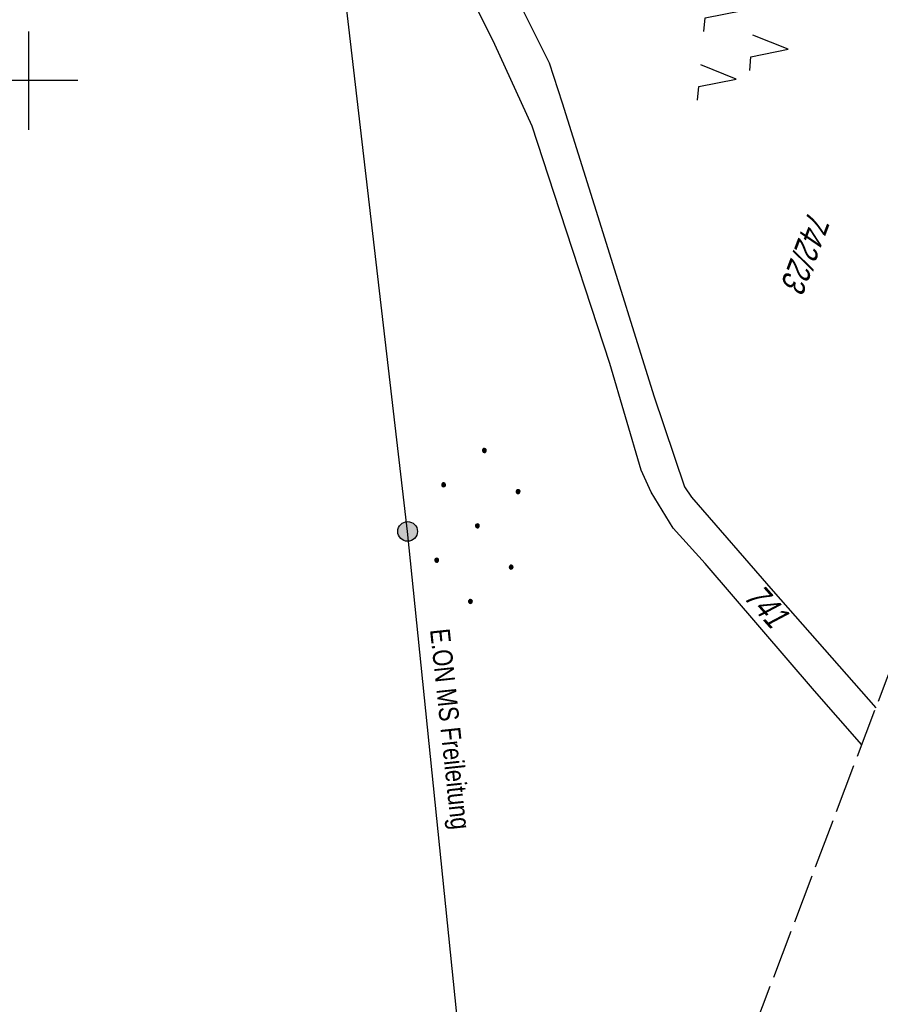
# Model space of a CAD drawing. Extents: x 508892 to 509489, y 458506 to 459473.
# Tile 27 of 63: x 509199 to 509287, y 458806 to 458906. Entities that reach past the tile are written whole.
import ezdxf

# ---------------------------------------------------------------- set-up
doc = ezdxf.new("R2010")
doc.units = 0
doc.header["$LTSCALE"] = 10
doc.header["$MEASUREMENT"] = 0
doc.linetypes.add('LT00', pattern=[0])
doc.linetypes.add('LT14', pattern=[0.6, 0.5, -0.1])
doc.layers.get('0').update_dxf_attribs({"linetype": 'LT00'})
doc.layers.add('-BLATT_111-RAND', color=7, linetype='LT14', plot=False)
for name, color, linetype in [('DFK_FLUR_NR', 250, 'LT00'), ('DFK_KATASTER', 250, 'LT00'), ('DFK_NUTZUNG', 250, 'LT00'), ('STROM_FREILTG', 80, 'STROMFREILEITUNG'), ('STROM_TEXT', 80, 'Continuous'), ('V111_RASTER', 250, 'LT00')]:
    doc.layers.add(name, color=color, linetype=linetype)
doc.styles.get("Standard").update_dxf_attribs({"font": 'ARIAL.TTF'})
doc.styles.add('Strom', font='txt-alt.shx')
doc.styles.add('Versorgungsltg', font='ARIAL.TTF', dxfattribs={"width": 0.8, "height": 2})
doc.linetypes.add('STROMFREILEITUNG', pattern='A,12.7,-5.5,["xx",Strom,S=2.5,R=0,X=-2.6,Y=-0.85],-4.35', length=22.55)

# ---------------------------------------------------------------- blocks, each defined once
blk = doc.blocks.new('Ackerland7')
at = {"layer": 'DFK_NUTZUNG', "color": 0, "linetype": 'ByBlock'}
for p, q in [((-4, 3.93), (-4, 3.67)), ((-3.95, 3.63), (-3.95, 3.97)), ((-3.9, 3.99), (-3.9, 3.61)), ((-3.85, 3.6), (-3.85, 4)), ((-3.8, 3.99), (-3.8, 3.61)), ((-3.75, 3.63), (-3.75, 3.97)), ((-3.7, 3.93), (-3.7, 3.67)), ((-3.65, 3.8), (-3.65, 3.8)), ((3.7, 3.93), (3.7, 3.67)), ((3.75, 3.63), (3.75, 3.97)), ((3.8, 3.99), (3.8, 3.61)), ((3.85, 3.6), (3.85, 4)), ((3.9, 3.99), (3.9, 3.61)), ((3.95, 3.63), (3.95, 3.97)), ((4, 3.93), (4, 3.67)), ((4.05, 3.8), (4.05, 3.8)), ((-7.85, 0.13), (-7.85, -0.13)), ((-7.8, -0.17), (-7.8, 0.17)), ((-7.75, 0.19), (-7.75, -0.19)), ((-7.7, -0.2), (-7.7, 0.2)), ((-7.65, 0.19), (-7.65, -0.19)), ((-7.6, -0.17), (-7.6, 0.17)), ((-7.55, 0.13), (-7.55, -0.13)), ((-7.5, 0), (-7.5, 0)), ((-0.15, 0.13), (-0.15, -0.13)), ((-0.1, -0.17), (-0.1, 0.17)), ((-0.05, 0.19), (-0.05, -0.19)), ((0, -0.2), (0, 0.2)), ((0.05, 0.19), (0.05, -0.19)), ((0.1, -0.17), (0.1, 0.17)), ((0.15, 0.13), (0.15, -0.13)), ((0.2, 0), (0.2, 0)), ((7.55, 0.13), (7.55, -0.13)), ((7.6, -0.17), (7.6, 0.17)), ((7.65, 0.19), (7.65, -0.19)), ((7.7, -0.2), (7.7, 0.2)), ((7.75, 0.19), (7.75, -0.19)), ((7.8, -0.17), (7.8, 0.17)), ((7.85, 0.13), (7.85, -0.13)), ((7.9, 0), (7.9, 0)), ((-4, -3.67), (-4, -3.93)), ((-3.95, -3.97), (-3.95, -3.63)), ((-3.9, -3.61), (-3.9, -3.99)), ((-3.85, -4), (-3.85, -3.6)), ((-3.8, -3.61), (-3.8, -3.99)), ((-3.75, -3.97), (-3.75, -3.63)), ((-3.7, -3.67), (-3.7, -3.93)), ((-3.65, -3.8), (-3.65, -3.8)), ((3.7, -3.67), (3.7, -3.93)), ((3.75, -3.97), (3.75, -3.63)), ((3.8, -3.61), (3.8, -3.99)), ((3.85, -4), (3.85, -3.6)), ((3.9, -3.61), (3.9, -3.99)), ((3.95, -3.97), (3.95, -3.63)), ((4, -3.67), (4, -3.93)), ((4.05, -3.8), (4.05, -3.8))]:
    blk.add_line(p, q, dxfattribs=at)
for points in [[(-3.65, 3.8), (-3.67, 3.89), (-3.73, 3.96), (-3.81, 3.99), (-3.89, 3.99), (-3.97, 3.96), (-4.03, 3.89), (-4.05, 3.8), (-4.03, 3.71), (-3.97, 3.64), (-3.89, 3.6), (-3.81, 3.6), (-3.73, 3.64), (-3.67, 3.71), (-3.65, 3.8)], [(4.05, 3.8), (4.03, 3.89), (3.97, 3.96), (3.89, 3.99), (3.81, 3.99), (3.73, 3.96), (3.67, 3.89), (3.65, 3.8), (3.67, 3.71), (3.73, 3.64), (3.81, 3.61), (3.89, 3.61), (3.97, 3.64), (4.03, 3.71), (4.05, 3.8)], [(-7.5, 0), (-7.52, 0.09), (-7.58, 0.16), (-7.66, 0.19), (-7.74, 0.19), (-7.82, 0.16), (-7.88, 0.09), (-7.9, 0)], [(0.2, 0), (0.18, 0.09), (0.12, 0.16), (0.04, 0.19), (-0.04, 0.19), (-0.12, 0.16), (-0.18, 0.09), (-0.2, 0)], [(-0.2, 0), (-0.18, -0.09), (-0.12, -0.16), (-0.04, -0.19), (0.04, -0.19), (0.12, -0.16), (0.18, -0.09), (0.2, 0)], [(7.9, 0), (7.88, 0.09), (7.82, 0.16), (7.74, 0.19), (7.66, 0.19), (7.58, 0.16), (7.52, 0.09), (7.5, 0)], [(7.5, 0), (7.52, -0.09), (7.58, -0.16), (7.66, -0.19), (7.74, -0.19), (7.82, -0.16), (7.88, -0.09), (7.9, 0)], [(-7.9, 0), (-7.88, -0.09), (-7.82, -0.16), (-7.74, -0.19), (-7.66, -0.19), (-7.58, -0.16), (-7.52, -0.09), (-7.5, 0)], [(-3.65, -3.8), (-3.67, -3.71), (-3.73, -3.64), (-3.81, -3.61), (-3.89, -3.61), (-3.97, -3.64), (-4.03, -3.71), (-4.05, -3.8), (-4.03, -3.89), (-3.97, -3.96), (-3.89, -3.99), (-3.81, -3.99), (-3.73, -3.96), (-3.67, -3.89), (-3.65, -3.8)], [(4.05, -3.8), (4.03, -3.71), (3.97, -3.64), (3.89, -3.61), (3.81, -3.61), (3.73, -3.64), (3.67, -3.71), (3.65, -3.8), (3.67, -3.89), (3.73, -3.96), (3.81, -3.99), (3.89, -3.99), (3.97, -3.96), (4.03, -3.89), (4.05, -3.8)]]:
    blk.add_lwpolyline(points, dxfattribs=at)
blk = doc.blocks.new('SYMB7221')
at = {"color": 0, "linetype": 'ByBlock'}
for p, q in [((0, 0.435), (-0.11, 0.065)), ((0.11, 0.065), (0, 0.435)), ((0.25, 0.065), (0.11, 0.065)), ((-0.35, -0.065), (-0.46, -0.435)), ((0.35, -0.065), (0.24, -0.435))]:
    blk.add_line(p, q, dxfattribs=at)
for points in [[(-0.1, -0.435), (-0.24, -0.435), (-0.35, -0.065)], [(0.6, -0.435), (0.46, -0.435), (0.35, -0.065)]]:
    blk.add_lwpolyline(points, dxfattribs=at)

msp = doc.modelspace()

# ---------------------------------------------------------------- hatches: boundary and pattern name
at = {"layer": 'STROM_TEXT'}
h = msp.add_hatch(color=256, dxfattribs=at)
edge = h.paths.add_edge_path()
edge.add_arc((509238.5, 458854.19), 1, 0, 360)

# ---------------------------------------------------------------- linework, layer by layer
at = {"layer": '-BLATT_111-RAND'}
msp.add_lwpolyline([(509220.39, 459472.62), (508892.48, 458607.69), (509160.85, 458505.95), (509488.75, 459370.88), (509220.39, 459472.62)], dxfattribs=at)
at = {"layer": 'DFK_KATASTER'}
for p, q in [((509247.37, 458903.67), (509241.53, 458915.5)), ((509246.23, 458915.16), (509252.88, 458901.82)), ((509251.15, 458895.37), (509247.37, 458903.67)), ((509252.88, 458901.82), (509254.21, 458897.75)), ((509254.21, 458897.75), (509258.01, 458885.65)), ((509253.39, 458888.53), (509251.15, 458895.37)), ((509259.04, 458871.26), (509253.39, 458888.53)), ((509258.01, 458885.65), (509263.52, 458867.98)), ((509262.24, 458860.43), (509259.04, 458871.26)), ((509263.52, 458867.98), (509266.65, 458858.73)), ((509263.25, 458858.17), (509262.24, 458860.43)), ((509266.65, 458858.73), (509267.35, 458857.66)), ((509265.48, 458854.51), (509263.25, 458858.17)), ((509267.35, 458857.66), (509275.66, 458848.11)), ((509268.73, 458850.93), (509265.48, 458854.51)), ((509279.83, 458838), (509268.73, 458850.93)), ((509275.66, 458848.11), (509286.07, 458836.27)), ((509284.65, 458832.51), (509279.83, 458838))]:
    msp.add_line(p, q, dxfattribs=at)
at = {"layer": 'STROM_FREILTG', "ltscale": 0.05, "flags": 128}
msp.add_lwpolyline([(509250.03, 458741.19), (509238.5, 458854.19), (509219.61, 459016.4)], dxfattribs=at)
at = {"layer": 'STROM_TEXT'}
msp.add_circle((509238.5, 458854.19), 1, dxfattribs=at)
at = {"layer": 'V111_RASTER'}
for p, q in [((509200, 458895), (509200, 458905)), ((509205, 458900), (509195, 458900))]:
    msp.add_line(p, q, dxfattribs=at)

# ---------------------------------------------------------------- block references
at = {"layer": 'DFK_NUTZUNG', "xscale": 10.00000000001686, "yscale": 10, "zscale": 10, "rotation": 264.7377100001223}
msp.add_blockref('SYMB7221', (509272.84, 458903.58), dxfattribs=at)
at = {"layer": 'DFK_NUTZUNG', "rotation": 264.7376999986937}
msp.add_blockref('Ackerland7', (509245.59, 458854.75), dxfattribs=at)

# ---------------------------------------------------------------- texts
at = {"layer": 'DFK_FLUR_NR', "oblique": 13.754, "width": 0.75}
for s, rotation, p in [('742/23', 249.2379, (509279.28, 458886.9)), ('741', -48.3579, (509272.54, 458847.48))]:
    msp.add_text(s, height=2.5, rotation=rotation, dxfattribs=at).set_placement(p)
at = {"layer": 'STROM_TEXT', "insert": (509242.55, 458834.09), "char_height": 2, "attachment_point": 5, "rotation": 276.0837, "line_spacing_factor": 1.1, "style": 'Versorgungsltg'}
msp.add_mtext('E.ON MS Freileitung', dxfattribs=at)

doc.saveas('drawing.dxf')
